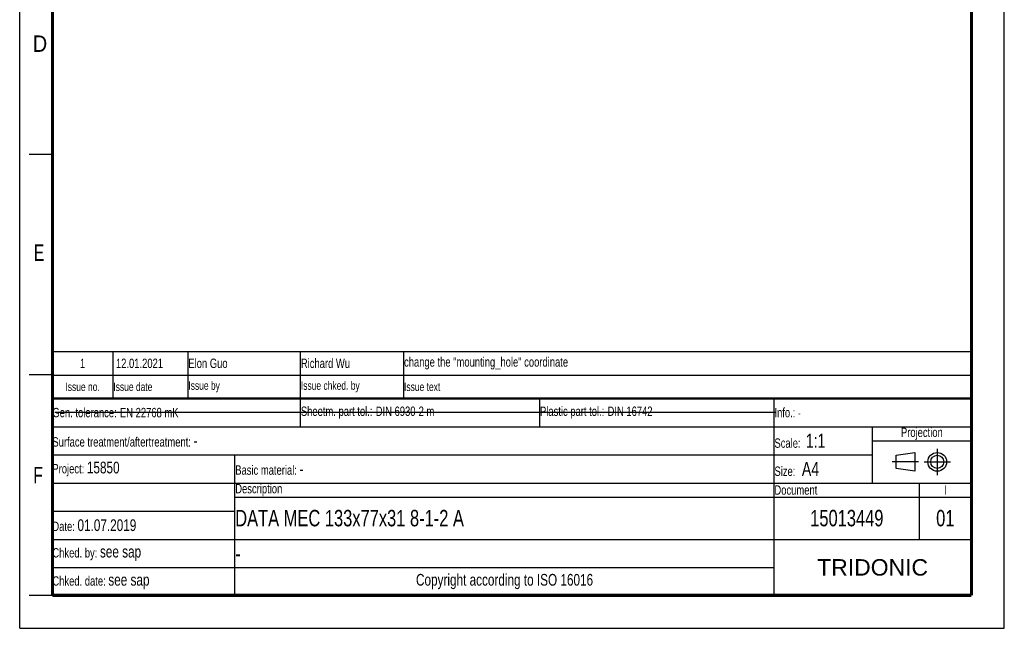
# Model space of a CAD drawing. Header units: millimetres. Extents: x 0 to 210, y 0 to 297.
# Tile 1 of 26: x 0 to 210, y 0 to 130. Entities that reach past the tile are written whole.
import ezdxf

# ---------------------------------------------------------------- set-up
doc = ezdxf.new("R2010")
doc.units = ezdxf.units.MM
doc.header["$LTSCALE"] = 19.36
doc.linetypes.add('CENTER', pattern=[0.6, 0.375, -0.075, 0.075, -0.075])
doc.layers.get('0').update_dxf_attribs({"linetype": 'CONTINUOUS'})
doc.layers.add('DEFAULT_1', color=7, linetype='CENTER')
doc.styles.add('TEXTSTYLE_2', font='txt', dxfattribs={"width": 0.75})
doc.styles.add('TEXTSTYLE_4', font='arial.ttf')

# ---------------------------------------------------------------- blocks, each defined once
blk = doc.blocks.new('PROJEKTIONSMETHODE_BL0', base_point=(192.31, 35.47))
at = {"color": 2, "linetype": 'Continuous'}
for p, q in [((186.91, 36.87), (190.91, 37.47)), ((186.91, 34.07), (186.91, 36.87)), ((190.91, 37.47), (190.91, 33.47)), ((190.91, 33.47), (186.91, 34.07))]:
    blk.add_line(p, q, dxfattribs=at)
for radius in [2, 1.4]:
    blk.add_circle((195.71, 35.47), radius, dxfattribs=at)
at = {"layer": 'DEFAULT_1', "color": 2, "linetype": 'CENTER'}
for p, q in [((195.71, 38.27), (195.71, 32.67)), ((191.71, 35.47), (186.11, 35.47)), ((192.91, 35.47), (198.5, 35.47))]:
    blk.add_line(p, q, dxfattribs=at)
blk = doc.blocks.new('*T9')
at = {"color": 0, "linetype": 'ByBlock', "lineweight": -2, "transparency": 16777216}
for p, q in [((0, 42), (196, 42)), ((0, 0), (0, 42)), ((53, 36), (53, 42)), ((104, 36), (104, 42)), ((154, 0), (154, 42)), ((196, 0), (196, 42)), ((0, 36), (196, 36)), ((175, 24), (175, 36)), ((175, 33), (196, 33)), ((0, 30), (175, 30)), ((39, 0), (39, 30)), ((0, 24), (196, 24)), ((185, 12), (185, 24)), ((39, 21), (196, 21)), ((0, 18), (39, 18)), ((0, 12), (196, 12)), ((0, 6), (154, 6)), ((0, 0), (196, 0))]:
    blk.add_line(p, q, dxfattribs=at)
at = {"color": 5, "linetype": 'Continuous', "transparency": 16777216}
for s, insert, char_height, width, attachment_point, style in [('Gen. tolerance:\\H2.5; \\H2.0;EN 22768 mK', (0.06, 39), 2, 52.88, 4, 'TEXTSTYLE_2'), ('Sheetm. part tol.:\\H2.5; \\H2.0;DIN 6930-2 m', (53.06, 39), 2, 50.88, 4, 'TEXTSTYLE_2'), ('Plastic part tol.:\\H2.5; \\H2.0;DIN 16742', (104.06, 39), 2, 49.88, 4, 'TEXTSTYLE_2'), ('Info.: \\H1.8;{\\W0.7;-}', (154.06, 39), 2, 41.88, 4, 'TEXTSTYLE_2'), ('Projection', (185.5, 34.5), 2, 20.88, 5, 'TEXTSTYLE_2'), ('Surface treatment/aftertreatment: \\H2.5;-', (0.06, 33), 2, 153.88, 4, 'TEXTSTYLE_2'), ('Scale:  \\H3.0;1:1', (154.06, 33), 2, 20.88, 4, 'TEXTSTYLE_2'), ('Project: \\H2.5;15850', (0.06, 27), 2, 38.88, 4, 'TEXTSTYLE_2'), ('Basic material: \\H2.5;-', (39.06, 27), 2, 114.88, 4, 'TEXTSTYLE_2'), ('Size: \\H3.0; A4', (154.06, 27), 2, 20.88, 4, 'TEXTSTYLE_2'), ('Description', (39.06, 22.5), 2, 114.88, 4, 'TEXTSTYLE_2'), ('Document', (154.06, 22.5), 2, 30.88, 4, 'TEXTSTYLE_2'), ('I', (190.5, 22.5), 2, 10.88, 5, 'TEXTSTYLE_2'), ('Date: \\H2.5;01.07.2019', (0.06, 15), 2, 38.88, 4, 'TEXTSTYLE_2'), ('Chked. by: \\H2.5;see sap', (0.06, 9), 2, 38.88, 4, 'TEXTSTYLE_2'), ('TRIDONIC', (175, 6), 3.5, 41.88, 5, 'TEXTSTYLE_4'), ('Copyright according to ISO 16016', (96.5, 3), 2.5, 114.88, 5, 'TEXTSTYLE_2'), ('Chked. date: \\H2.5;see sap', (0.06, 3), 2, 38.88, 4, 'TEXTSTYLE_2')]:
    blk.add_mtext(s, dxfattribs=dict(at, insert=insert, char_height=char_height, width=width, attachment_point=attachment_point, style=style))
at = {"color": 7, "linetype": 'Continuous', "transparency": 16777216, "char_height": 3.5, "style": 'TEXTSTYLE_2'}
for s, insert, width, attachment_point in [('DATA MEC 133x77x31 8-1-2 A', (39.06, 16.5), 114.88, 4), ('15013449', (169.5, 16.5), 30.88, 5), ('01', (190.5, 16.5), 10.88, 5), ('-', (39.06, 9), 114.88, 4)]:
    blk.add_mtext(s, dxfattribs=dict(at, insert=insert, width=width, attachment_point=attachment_point))
blk = doc.blocks.new('*T10')
at = {"color": 0, "linetype": 'ByBlock', "lineweight": -2, "transparency": 16777216}
for p, q in [((0, 10), (196, 10)), ((0, 0), (0, 10)), ((13, 0), (13, 10)), ((29, 0), (29, 10)), ((53, 0), (53, 10)), ((75, 0), (75, 10)), ((196, 0), (196, 10)), ((0, 5), (196, 5)), ((0, 0), (196, 0))]:
    blk.add_line(p, q, dxfattribs=at)
at = {"color": 5, "linetype": 'Continuous', "transparency": 16777216, "style": 'TEXTSTYLE_2'}
for s, insert, char_height, width, attachment_point in [('1', (6.5, 7.5), 2, 12.88, 5), (' 12.01.2021', (13.06, 7.5), 2, 15.88, 4), ('Elon Guo', (29.06, 7.5), 2, 23.88, 4), ('Richard Wu', (53.06, 7.5), 2, 21.88, 4), ('change the "mounting_hole" coordinate', (75.06, 7.5), 2, 120.88, 4), ('Issue no.', (6.5, 2.5), 1.8, 12.88, 5), ('Issue date ', (13.06, 2.5), 1.8, 15.88, 4), ('Issue by ', (29.06, 2.5), 1.8, 23.88, 4), ('Issue chked. by', (53.06, 2.5), 1.8, 21.88, 4), ('Issue text ', (75.06, 2.5), 1.8, 120.88, 4)]:
    blk.add_mtext(s, dxfattribs=dict(at, insert=insert, char_height=char_height, width=width, attachment_point=attachment_point))

msp = doc.modelspace()

# ---------------------------------------------------------------- linework, layer by layer
at = {"color": 2, "linetype": 'Continuous'}
for p, q in [((0, 0), (0, 297)), ((210, 0), (210, 297)), ((7, 101), (2, 101)), ((7, 54), (2, 54)), ((7, 7), (2, 7)), ((0, 0), (210, 0))]:
    msp.add_line(p, q, dxfattribs=at)
at = {"color": 7, "linetype": 'Continuous'}
msp.add_line((7.46812, 46.04239), (161.26812, 46.04239), dxfattribs=at)
for points, const_width in [([(7, 7), (7, 290)], 0.7), ([(203, 7), (203, 290)], 0.7), ([(7, 49), (203, 49)], 0.5), ([(7, 7), (203, 7)], 0.7)]:
    msp.add_lwpolyline(points, dxfattribs=dict(at, const_width=const_width))

# ---------------------------------------------------------------- block references
for name, p in [('*T10', (6.91362, 48.96015)), ('*T9', (6.91355, 6.96013))]:
    msp.add_blockref(name, p)
at = {"color": 2, "linetype": 'Continuous'}
msp.add_blockref('PROJEKTIONSMETHODE_BL0', (192.30508, 35.46975), dxfattribs=at)

# ---------------------------------------------------------------- texts
at = {"color": 5, "linetype": 'Continuous', "style": 'TEXTSTYLE_2'}
for s, width, p in [('D', 0.904762, (2.80729, 122.85717)), ('E', 0.714286, (3.00245, 78.30247)), ('F', 0.714286, (2.92219, 30.89704))]:
    msp.add_text(s, height=3.5, dxfattribs=dict(at, width=width)).set_placement(p)

doc.saveas('drawing.dxf')
